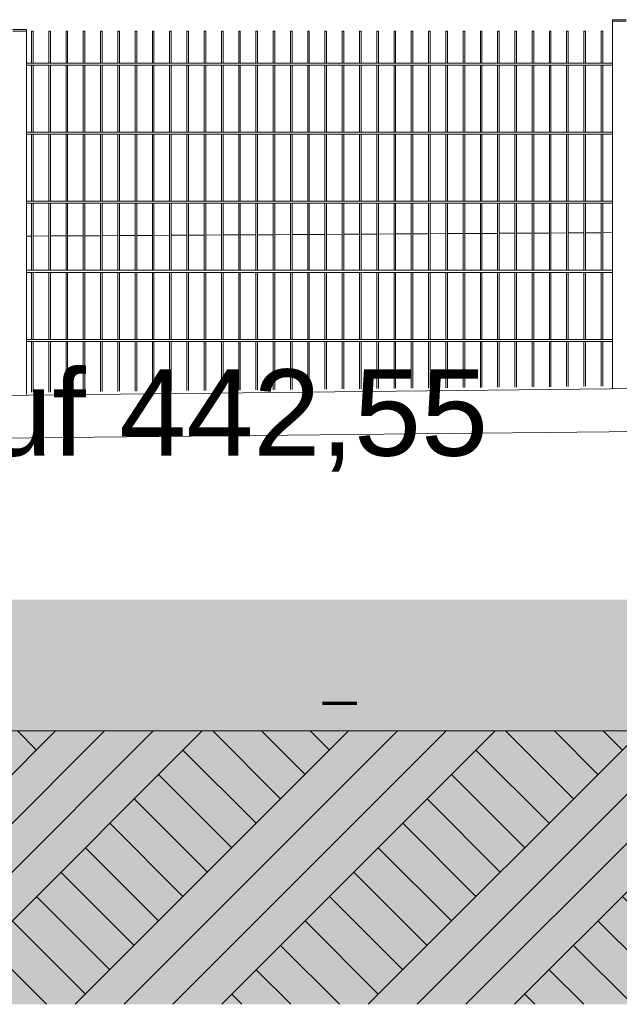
# Model space of a CAD drawing. Header units: metres. Extents: x -4 to 512, y -150 to 54.
# Tile 13 of 24: x 495.51 to 497.25, y -149.65 to -146.8. Entities that reach past the tile are written whole.
import ezdxf

# ---------------------------------------------------------------- set-up
doc = ezdxf.new("R2010")
doc.units = ezdxf.units.M
doc.header["$MEASUREMENT"] = 0
doc.linetypes.add('Strichpunktlinie', pattern=[0.006703, 0.003528, -0.001764, 0, -0.001411])
for name, color, linetype in [('Mulde_Schnitt M_2_40 Absturzsicherung', 7, 'Continuous'), ('Mulde_Schnitt M_2_60 Auffüllung', 7, 'Continuous'), ('Mulde_Schnitt M_2_60 Gelände 2D Übersicht', 7, 'Continuous'), ('Mulde_Schnitt M_2_70 Kanal', 7, 'Continuous'), ('Mulde_Schnitt M_2_94 Genehmigungsplanung Bemaßung', 7, 'Continuous')]:
    doc.layers.add(name, color=color, linetype=linetype)
doc.styles.add('ERSTELLTER_STIL_2', font='arial.ttf')

msp = doc.modelspace()

# ---------------------------------------------------------------- hatches: boundary and pattern name
at = {"layer": 'Mulde_Schnitt M_2_60 Auffüllung', "linetype": 'Continuous', "lineweight": 18, "true_color": 0xffa8a8}
h = msp.add_hatch(dxfattribs=at)
h.set_pattern_fill('Boden__gewachsen_0002', color=21, style=0, pattern_type=2)
h.set_pattern_definition([(45, (-35731.2147, -147.3626), (-0.2121320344, 0.2121320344), []), (45, (-35731.2854, -147.2919), (-0.424264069, 0.424264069), []), (45, (-35731.3561, -147.2212), (-0.424264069, 0.424264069), []), (135, (-35731.42684, -147.15048), (0.07071067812, 0.07071067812), [0.3, -0.3])])
h.paths.add_polyline_path([(490.8005, -148.8626), (490.8005, -149.6544), (505.8005, -149.6544), (505.8005, -148.8626)])
at = {"layer": 'Mulde_Schnitt M_2_60 Gelände 2D Übersicht', "linetype": 'Continuous', "lineweight": 18}
h = msp.add_hatch(dxfattribs=at)
h.set_pattern_fill('gewachsener_Boden_SN1_0002', color=8, style=0, pattern_type=2)
h.set_pattern_definition([(45, (-35731.2147, -147.36261), (-0.1272792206, 0.1272792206), []), (45, (-35731.25713, -147.3202), (-0.2545584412, 0.2545584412), []), (45, (-35731.29956, -147.27776), (-0.2545584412, 0.2545584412), []), (135, (-35731.341983, -147.235333), (0.04242640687, 0.04242640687), [0.18, -0.18])])
h.paths.add_polyline_path([(490.1549, -148.3626), (484.4401, -148.4053), (484.4401, -149.6544), (512.4457, -149.6544), (512.4457, -147.8461), (506.7903, -147.8926), (505.8822, -148.7826), (490.6972, -148.7826)])
at = {"layer": 'Mulde_Schnitt M_2_60 Gelände 2D Übersicht', "linetype": 'Continuous', "lineweight": 0, "true_color": 0xd7f8fe}
msp.add_hatch(color=7, dxfattribs=at).paths.add_polyline_path([(490.6972, -148.7826), (505.8822, -148.7826), (506.1883, -148.4826), (490.3496, -148.4826)])

# ---------------------------------------------------------------- linework, layer by layer
at = {"layer": 'Mulde_Schnitt M_2_40 Absturzsicherung', "color": 7, "linetype": 'Continuous', "lineweight": 13, "ltscale": 1000}
for p, q in [((497.2311, -146.8029), (497.2711, -146.8029)), ((497.2311, -146.8069), (497.2311, -146.8029)), ((497.2311, -146.8069), (497.2711, -146.8069)), ((497.2311, -147.8704), (497.2311, -146.8069)), ((495.4943, -146.8317), (495.5343, -146.8317)), ((495.4943, -146.8357), (495.5343, -146.8357)), ((495.5343, -146.8357), (495.5343, -146.8317)), ((495.5343, -147.8887), (495.5343, -146.8357)), ((495.5486, -146.8357), (495.5504, -146.8357)), ((495.5486, -146.9287), (495.5486, -146.8357)), ((495.5504, -146.8357), (495.5532, -146.8357)), ((495.5532, -146.9287), (495.5532, -146.8357)), ((495.5986, -146.8357), (495.6004, -146.8357)), ((495.5986, -146.9287), (495.5986, -146.8357)), ((495.6004, -146.8357), (495.6032, -146.8357)), ((495.6032, -146.9287), (495.6032, -146.8357)), ((495.6486, -146.8357), (495.6504, -146.8357)), ((495.6486, -146.9287), (495.6486, -146.8357)), ((495.6504, -146.8357), (495.6532, -146.8357)), ((495.6532, -146.9287), (495.6532, -146.8357)), ((495.6986, -146.8357), (495.7004, -146.8357)), ((495.6986, -146.9287), (495.6986, -146.8357)), ((495.7004, -146.8357), (495.7032, -146.8357)), ((495.7032, -146.9287), (495.7032, -146.8357)), ((495.7486, -146.8357), (495.7504, -146.8357)), ((495.7486, -146.9287), (495.7486, -146.8357)), ((495.7504, -146.8357), (495.7532, -146.8357)), ((495.7532, -146.9287), (495.7532, -146.8357)), ((495.7986, -146.8357), (495.8004, -146.8357)), ((495.7986, -146.9287), (495.7986, -146.8357)), ((495.8004, -146.8357), (495.8032, -146.8357)), ((495.8032, -146.9287), (495.8032, -146.8357)), ((495.8486, -146.8357), (495.8504, -146.8357)), ((495.8486, -146.9287), (495.8486, -146.8357)), ((495.8504, -146.8357), (495.8532, -146.8357)), ((495.8532, -146.9287), (495.8532, -146.8357)), ((495.8986, -146.8357), (495.9004, -146.8357)), ((495.8986, -146.9287), (495.8986, -146.8357)), ((495.9004, -146.8357), (495.9032, -146.8357)), ((495.9032, -146.9287), (495.9032, -146.8357)), ((495.9486, -146.8357), (495.9504, -146.8357)), ((495.9486, -146.9287), (495.9486, -146.8357)), ((495.9504, -146.8357), (495.9532, -146.8357)), ((495.9532, -146.9287), (495.9532, -146.8357)), ((495.9986, -146.8357), (496.0004, -146.8357)), ((495.9986, -146.9287), (495.9986, -146.8357)), ((496.0004, -146.8357), (496.0032, -146.8357)), ((496.0032, -146.9287), (496.0032, -146.8357)), ((496.0486, -146.8357), (496.0504, -146.8357)), ((496.0486, -146.9287), (496.0486, -146.8357)), ((496.0504, -146.8357), (496.0532, -146.8357)), ((496.0532, -146.9287), (496.0532, -146.8357)), ((496.0986, -146.8357), (496.1004, -146.8357)), ((496.0986, -146.9287), (496.0986, -146.8357)), ((496.1004, -146.8357), (496.1032, -146.8357)), ((496.1032, -146.9287), (496.1032, -146.8357)), ((496.1486, -146.8357), (496.1504, -146.8357)), ((496.1486, -146.9287), (496.1486, -146.8357)), ((496.1504, -146.8357), (496.1532, -146.8357)), ((496.1532, -146.9287), (496.1532, -146.8357)), ((496.1986, -146.8357), (496.2004, -146.8357)), ((496.1986, -146.9287), (496.1986, -146.8357)), ((496.2004, -146.8357), (496.2032, -146.8357)), ((496.2032, -146.9287), (496.2032, -146.8357)), ((496.2486, -146.8357), (496.2504, -146.8357)), ((496.2486, -146.9287), (496.2486, -146.8357)), ((496.2504, -146.8357), (496.2532, -146.8357)), ((496.2532, -146.9287), (496.2532, -146.8357)), ((496.2986, -146.8357), (496.3004, -146.8357)), ((496.2986, -146.9287), (496.2986, -146.8357)), ((496.3004, -146.8357), (496.3032, -146.8357)), ((496.3032, -146.9287), (496.3032, -146.8357)), ((496.3486, -146.8357), (496.3504, -146.8357)), ((496.3486, -146.9287), (496.3486, -146.8357)), ((496.3504, -146.8357), (496.3532, -146.8357)), ((496.3532, -146.9287), (496.3532, -146.8357)), ((496.3986, -146.8357), (496.4004, -146.8357)), ((496.3986, -146.9287), (496.3986, -146.8357)), ((496.4004, -146.8357), (496.4032, -146.8357)), ((496.4032, -146.9287), (496.4032, -146.8357)), ((496.4486, -146.8357), (496.4504, -146.8357)), ((496.4486, -146.9287), (496.4486, -146.8357)), ((496.4504, -146.8357), (496.4532, -146.8357)), ((496.4532, -146.9287), (496.4532, -146.8357)), ((496.4986, -146.8357), (496.5004, -146.8357)), ((496.4986, -146.9287), (496.4986, -146.8357)), ((496.5004, -146.8357), (496.5032, -146.8357)), ((496.5032, -146.9287), (496.5032, -146.8357)), ((496.5486, -146.8357), (496.5504, -146.8357)), ((496.5486, -146.9287), (496.5486, -146.8357)), ((496.5504, -146.8357), (496.5532, -146.8357)), ((496.5532, -146.9287), (496.5532, -146.8357)), ((496.5986, -146.8357), (496.6004, -146.8357)), ((496.5986, -146.9287), (496.5986, -146.8357)), ((496.6004, -146.8357), (496.6032, -146.8357)), ((496.6032, -146.9287), (496.6032, -146.8357)), ((496.6486, -146.8357), (496.6504, -146.8357)), ((496.6486, -146.9287), (496.6486, -146.8357)), ((496.6504, -146.8357), (496.6532, -146.8357)), ((496.6532, -146.9287), (496.6532, -146.8357)), ((496.6986, -146.8357), (496.7004, -146.8357)), ((496.6986, -146.9287), (496.6986, -146.8357)), ((496.7004, -146.8357), (496.7032, -146.8357)), ((496.7032, -146.9287), (496.7032, -146.8357)), ((496.7486, -146.8357), (496.7504, -146.8357)), ((496.7486, -146.9287), (496.7486, -146.8357)), ((496.7504, -146.8357), (496.7532, -146.8357)), ((496.7532, -146.9287), (496.7532, -146.8357)), ((496.7986, -146.8357), (496.8004, -146.8357)), ((496.7986, -146.9287), (496.7986, -146.8357)), ((496.8004, -146.8357), (496.8032, -146.8357)), ((496.8032, -146.9287), (496.8032, -146.8357)), ((496.8486, -146.8357), (496.8504, -146.8357)), ((496.8486, -146.9287), (496.8486, -146.8357)), ((496.8504, -146.8357), (496.8532, -146.8357)), ((496.8532, -146.9287), (496.8532, -146.8357)), ((496.8986, -146.8357), (496.9004, -146.8357)), ((496.8986, -146.9287), (496.8986, -146.8357)), ((496.9004, -146.8357), (496.9032, -146.8357)), ((496.9032, -146.9287), (496.9032, -146.8357)), ((496.9486, -146.8357), (496.9504, -146.8357)), ((496.9486, -146.9287), (496.9486, -146.8357)), ((496.9504, -146.8357), (496.9532, -146.8357)), ((496.9532, -146.9287), (496.9532, -146.8357)), ((496.9986, -146.8357), (497.0004, -146.8357)), ((496.9986, -146.9287), (496.9986, -146.8357)), ((497.0004, -146.8357), (497.0032, -146.8357)), ((497.0032, -146.9287), (497.0032, -146.8357)), ((497.0486, -146.8357), (497.0504, -146.8357)), ((497.0486, -146.9287), (497.0486, -146.8357)), ((497.0504, -146.8357), (497.0532, -146.8357)), ((497.0532, -146.9287), (497.0532, -146.8357)), ((497.0986, -146.8357), (497.1004, -146.8357)), ((497.0986, -146.9287), (497.0986, -146.8357)), ((497.1004, -146.8357), (497.1032, -146.8357)), ((497.1032, -146.9287), (497.1032, -146.8357)), ((497.1486, -146.8357), (497.1504, -146.8357)), ((497.1486, -146.9287), (497.1486, -146.8357)), ((497.1504, -146.8357), (497.1532, -146.8357)), ((497.1532, -146.9287), (497.1532, -146.8357)), ((497.1986, -146.8357), (497.2004, -146.8357)), ((497.1986, -146.9287), (497.1986, -146.8357)), ((497.2004, -146.8357), (497.2032, -146.8357)), ((497.2032, -146.9287), (497.2032, -146.8357)), ((497.2311, -146.9287), (495.5343, -146.9287)), ((497.2311, -146.9347), (495.5343, -146.9347)), ((495.5486, -147.1287), (495.5486, -146.9347)), ((495.5532, -147.1287), (495.5532, -146.9347)), ((495.5986, -147.1287), (495.5986, -146.9347)), ((495.6032, -147.1287), (495.6032, -146.9347)), ((495.6486, -147.1287), (495.6486, -146.9347)), ((495.6532, -147.1287), (495.6532, -146.9347)), ((495.6986, -147.1287), (495.6986, -146.9347)), ((495.7032, -147.1287), (495.7032, -146.9347)), ((495.7486, -147.1287), (495.7486, -146.9347)), ((495.7532, -147.1287), (495.7532, -146.9347)), ((495.7986, -147.1287), (495.7986, -146.9347)), ((495.8032, -147.1287), (495.8032, -146.9347)), ((495.8486, -147.1287), (495.8486, -146.9347)), ((495.8532, -147.1287), (495.8532, -146.9347)), ((495.8986, -147.1287), (495.8986, -146.9347)), ((495.9032, -147.1287), (495.9032, -146.9347)), ((495.9486, -147.1287), (495.9486, -146.9347)), ((495.9532, -147.1287), (495.9532, -146.9347)), ((495.9986, -147.1287), (495.9986, -146.9347)), ((496.0032, -147.1287), (496.0032, -146.9347)), ((496.0486, -147.1287), (496.0486, -146.9347)), ((496.0532, -147.1287), (496.0532, -146.9347)), ((496.0986, -147.1287), (496.0986, -146.9347)), ((496.1032, -147.1287), (496.1032, -146.9347)), ((496.1486, -147.1287), (496.1486, -146.9347)), ((496.1532, -147.1287), (496.1532, -146.9347)), ((496.1986, -147.1287), (496.1986, -146.9347)), ((496.2032, -147.1287), (496.2032, -146.9347)), ((496.2486, -147.1287), (496.2486, -146.9347)), ((496.2532, -147.1287), (496.2532, -146.9347)), ((496.2986, -147.1287), (496.2986, -146.9347)), ((496.3032, -147.1287), (496.3032, -146.9347)), ((496.3486, -147.1287), (496.3486, -146.9347)), ((496.3532, -147.1287), (496.3532, -146.9347)), ((496.3986, -147.1287), (496.3986, -146.9347)), ((496.4032, -147.1287), (496.4032, -146.9347)), ((496.4486, -147.1287), (496.4486, -146.9347)), ((496.4532, -147.1287), (496.4532, -146.9347)), ((496.4986, -147.1287), (496.4986, -146.9347)), ((496.5032, -147.1287), (496.5032, -146.9347)), ((496.5486, -147.1287), (496.5486, -146.9347)), ((496.5532, -147.1287), (496.5532, -146.9347)), ((496.5986, -147.1287), (496.5986, -146.9347)), ((496.6032, -147.1287), (496.6032, -146.9347)), ((496.6486, -147.1287), (496.6486, -146.9347)), ((496.6532, -147.1287), (496.6532, -146.9347)), ((496.6986, -147.1287), (496.6986, -146.9347)), ((496.7032, -147.1287), (496.7032, -146.9347)), ((496.7486, -147.1287), (496.7486, -146.9347)), ((496.7532, -147.1287), (496.7532, -146.9347)), ((496.7986, -147.1287), (496.7986, -146.9347)), ((496.8032, -147.1287), (496.8032, -146.9347)), ((496.8486, -147.1287), (496.8486, -146.9347)), ((496.8532, -147.1287), (496.8532, -146.9347)), ((496.8986, -147.1287), (496.8986, -146.9347)), ((496.9032, -147.1287), (496.9032, -146.9347)), ((496.9486, -147.1287), (496.9486, -146.9347)), ((496.9532, -147.1287), (496.9532, -146.9347)), ((496.9986, -147.1287), (496.9986, -146.9347)), ((497.0032, -147.1287), (497.0032, -146.9347)), ((497.0486, -147.1287), (497.0486, -146.9347)), ((497.0532, -147.1287), (497.0532, -146.9347)), ((497.0986, -147.1287), (497.0986, -146.9347)), ((497.1032, -147.1287), (497.1032, -146.9347)), ((497.1486, -147.1287), (497.1486, -146.9347)), ((497.1532, -147.1287), (497.1532, -146.9347)), ((497.1986, -147.1287), (497.1986, -146.9347)), ((497.2032, -147.1287), (497.2032, -146.9347)), ((497.2311, -147.1287), (495.5343, -147.1287)), ((497.2311, -147.1347), (495.5343, -147.1347)), ((495.5486, -147.3287), (495.5486, -147.1347)), ((495.5532, -147.3287), (495.5532, -147.1347)), ((495.5986, -147.3287), (495.5986, -147.1347)), ((495.6032, -147.3287), (495.6032, -147.1347)), ((495.6486, -147.3287), (495.6486, -147.1347)), ((495.6532, -147.3287), (495.6532, -147.1347)), ((495.6986, -147.3287), (495.6986, -147.1347)), ((495.7032, -147.3287), (495.7032, -147.1347)), ((495.7486, -147.3287), (495.7486, -147.1347)), ((495.7532, -147.3287), (495.7532, -147.1347)), ((495.7986, -147.3287), (495.7986, -147.1347)), ((495.8032, -147.3287), (495.8032, -147.1347)), ((495.8486, -147.3287), (495.8486, -147.1347)), ((495.8532, -147.3287), (495.8532, -147.1347)), ((495.8986, -147.3287), (495.8986, -147.1347)), ((495.9032, -147.3287), (495.9032, -147.1347)), ((495.9486, -147.3287), (495.9486, -147.1347)), ((495.9532, -147.3287), (495.9532, -147.1347)), ((495.9986, -147.3287), (495.9986, -147.1347)), ((496.0032, -147.3287), (496.0032, -147.1347)), ((496.0486, -147.3287), (496.0486, -147.1347)), ((496.0532, -147.3287), (496.0532, -147.1347)), ((496.0986, -147.3287), (496.0986, -147.1347)), ((496.1032, -147.3287), (496.1032, -147.1347)), ((496.1486, -147.3287), (496.1486, -147.1347)), ((496.1532, -147.3287), (496.1532, -147.1347)), ((496.1986, -147.3287), (496.1986, -147.1347)), ((496.2032, -147.3287), (496.2032, -147.1347)), ((496.2486, -147.3287), (496.2486, -147.1347)), ((496.2532, -147.3287), (496.2532, -147.1347)), ((496.2986, -147.3287), (496.2986, -147.1347)), ((496.3032, -147.3287), (496.3032, -147.1347)), ((496.3486, -147.3287), (496.3486, -147.1347)), ((496.3532, -147.3287), (496.3532, -147.1347)), ((496.3986, -147.3287), (496.3986, -147.1347)), ((496.4032, -147.3287), (496.4032, -147.1347)), ((496.4486, -147.3287), (496.4486, -147.1347)), ((496.4532, -147.3287), (496.4532, -147.1347)), ((496.4986, -147.3287), (496.4986, -147.1347)), ((496.5032, -147.3287), (496.5032, -147.1347)), ((496.5486, -147.3287), (496.5486, -147.1347)), ((496.5532, -147.3287), (496.5532, -147.1347)), ((496.5986, -147.3287), (496.5986, -147.1347)), ((496.6032, -147.3287), (496.6032, -147.1347)), ((496.6486, -147.3287), (496.6486, -147.1347)), ((496.6532, -147.3287), (496.6532, -147.1347)), ((496.6986, -147.3287), (496.6986, -147.1347)), ((496.7032, -147.3287), (496.7032, -147.1347)), ((496.7486, -147.3287), (496.7486, -147.1347)), ((496.7532, -147.3287), (496.7532, -147.1347)), ((496.7986, -147.3287), (496.7986, -147.1347)), ((496.8032, -147.3287), (496.8032, -147.1347)), ((496.8486, -147.3287), (496.8486, -147.1347)), ((496.8532, -147.3287), (496.8532, -147.1347)), ((496.8986, -147.3287), (496.8986, -147.1347)), ((496.9032, -147.3287), (496.9032, -147.1347)), ((496.9486, -147.3287), (496.9486, -147.1347)), ((496.9532, -147.3287), (496.9532, -147.1347)), ((496.9986, -147.3287), (496.9986, -147.1347)), ((497.0032, -147.3287), (497.0032, -147.1347)), ((497.0486, -147.3287), (497.0486, -147.1347)), ((497.0532, -147.3287), (497.0532, -147.1347)), ((497.0986, -147.3287), (497.0986, -147.1347)), ((497.1032, -147.3287), (497.1032, -147.1347)), ((497.1486, -147.3287), (497.1486, -147.1347)), ((497.1532, -147.3287), (497.1532, -147.1347)), ((497.1986, -147.3287), (497.1986, -147.1347)), ((497.2032, -147.3287), (497.2032, -147.1347)), ((497.2311, -147.3287), (495.5343, -147.3287)), ((497.2311, -147.3347), (495.5343, -147.3347)), ((495.5486, -147.5287), (495.5486, -147.3347)), ((495.5532, -147.5287), (495.5532, -147.3347)), ((495.5986, -147.5287), (495.5986, -147.3347)), ((495.6032, -147.5287), (495.6032, -147.3347)), ((495.6486, -147.5287), (495.6486, -147.3347)), ((495.6532, -147.5287), (495.6532, -147.3347)), ((495.6986, -147.5287), (495.6986, -147.3347)), ((495.7032, -147.5287), (495.7032, -147.3347)), ((495.7486, -147.5287), (495.7486, -147.3347)), ((495.7532, -147.5287), (495.7532, -147.3347)), ((495.7986, -147.5287), (495.7986, -147.3347)), ((495.8032, -147.5287), (495.8032, -147.3347)), ((495.8486, -147.5287), (495.8486, -147.3347)), ((495.8532, -147.5287), (495.8532, -147.3347)), ((495.8986, -147.5287), (495.8986, -147.3347)), ((495.9032, -147.5287), (495.9032, -147.3347)), ((495.9486, -147.5287), (495.9486, -147.3347)), ((495.9532, -147.5287), (495.9532, -147.3347)), ((495.9986, -147.5287), (495.9986, -147.3347)), ((496.0032, -147.5287), (496.0032, -147.3347)), ((496.0486, -147.5287), (496.0486, -147.3347)), ((496.0532, -147.5287), (496.0532, -147.3347)), ((496.0986, -147.5287), (496.0986, -147.3347)), ((496.1032, -147.5287), (496.1032, -147.3347)), ((496.1486, -147.5287), (496.1486, -147.3347)), ((496.1532, -147.5287), (496.1532, -147.3347)), ((496.1986, -147.5287), (496.1986, -147.3347)), ((496.2032, -147.5287), (496.2032, -147.3347)), ((496.2486, -147.5287), (496.2486, -147.3347)), ((496.2532, -147.5287), (496.2532, -147.3347)), ((496.2986, -147.5287), (496.2986, -147.3347)), ((496.3032, -147.5287), (496.3032, -147.3347)), ((496.3486, -147.5287), (496.3486, -147.3347)), ((496.3532, -147.5287), (496.3532, -147.3347)), ((496.3986, -147.5287), (496.3986, -147.3347)), ((496.4032, -147.5287), (496.4032, -147.3347)), ((496.4486, -147.5287), (496.4486, -147.3347)), ((496.4532, -147.5287), (496.4532, -147.3347)), ((496.4986, -147.5287), (496.4986, -147.3347)), ((496.5032, -147.5287), (496.5032, -147.3347)), ((496.5486, -147.5287), (496.5486, -147.3347)), ((496.5532, -147.5287), (496.5532, -147.3347)), ((496.5986, -147.5287), (496.5986, -147.3347)), ((496.6032, -147.5287), (496.6032, -147.3347)), ((496.6486, -147.5287), (496.6486, -147.3347)), ((496.6532, -147.5287), (496.6532, -147.3347)), ((496.6986, -147.5287), (496.6986, -147.3347)), ((496.7032, -147.5287), (496.7032, -147.3347)), ((496.7486, -147.5287), (496.7486, -147.3347)), ((496.7532, -147.5287), (496.7532, -147.3347)), ((496.7986, -147.5287), (496.7986, -147.3347)), ((496.8032, -147.5287), (496.8032, -147.3347)), ((496.8486, -147.5287), (496.8486, -147.3347)), ((496.8532, -147.5287), (496.8532, -147.3347)), ((496.8986, -147.5287), (496.8986, -147.3347)), ((496.9032, -147.5287), (496.9032, -147.3347)), ((496.9486, -147.5287), (496.9486, -147.3347)), ((496.9532, -147.5287), (496.9532, -147.3347)), ((496.9986, -147.5287), (496.9986, -147.3347)), ((497.0032, -147.5287), (497.0032, -147.3347)), ((497.0486, -147.5287), (497.0486, -147.3347)), ((497.0532, -147.5287), (497.0532, -147.3347)), ((497.0986, -147.5287), (497.0986, -147.3347)), ((497.1032, -147.5287), (497.1032, -147.3347)), ((497.1486, -147.5287), (497.1486, -147.3347)), ((497.1532, -147.5287), (497.1532, -147.3347)), ((497.1986, -147.5287), (497.1986, -147.3347)), ((497.2032, -147.5287), (497.2032, -147.3347)), ((497.2311, -147.5287), (495.5343, -147.5287)), ((497.2311, -147.5347), (495.5343, -147.5347)), ((495.5486, -147.7287), (495.5486, -147.5347)), ((495.5532, -147.7287), (495.5532, -147.5347)), ((495.5986, -147.7287), (495.5986, -147.5347)), ((495.6032, -147.7287), (495.6032, -147.5347)), ((495.6486, -147.7287), (495.6486, -147.5347)), ((495.6532, -147.7287), (495.6532, -147.5347)), ((495.6986, -147.7287), (495.6986, -147.5347)), ((495.7032, -147.7287), (495.7032, -147.5347)), ((495.7486, -147.7287), (495.7486, -147.5347)), ((495.7532, -147.7287), (495.7532, -147.5347)), ((495.7986, -147.7287), (495.7986, -147.5347)), ((495.8032, -147.7287), (495.8032, -147.5347)), ((495.8486, -147.7287), (495.8486, -147.5347)), ((495.8532, -147.7287), (495.8532, -147.5347)), ((495.8986, -147.7287), (495.8986, -147.5347)), ((495.9032, -147.7287), (495.9032, -147.5347)), ((495.9486, -147.7287), (495.9486, -147.5347)), ((495.9532, -147.7287), (495.9532, -147.5347)), ((495.9986, -147.7287), (495.9986, -147.5347)), ((496.0032, -147.7287), (496.0032, -147.5347)), ((496.0486, -147.7287), (496.0486, -147.5347)), ((496.0532, -147.7287), (496.0532, -147.5347)), ((496.0986, -147.7287), (496.0986, -147.5347)), ((496.1032, -147.7287), (496.1032, -147.5347)), ((496.1486, -147.7287), (496.1486, -147.5347)), ((496.1532, -147.7287), (496.1532, -147.5347)), ((496.1986, -147.7287), (496.1986, -147.5347)), ((496.2032, -147.7287), (496.2032, -147.5347)), ((496.2486, -147.7287), (496.2486, -147.5347)), ((496.2532, -147.7287), (496.2532, -147.5347)), ((496.2986, -147.7287), (496.2986, -147.5347)), ((496.3032, -147.7287), (496.3032, -147.5347)), ((496.3486, -147.7287), (496.3486, -147.5347)), ((496.3532, -147.7287), (496.3532, -147.5347)), ((496.3986, -147.7287), (496.3986, -147.5347)), ((496.4032, -147.7287), (496.4032, -147.5347)), ((496.4486, -147.7287), (496.4486, -147.5347)), ((496.4532, -147.7287), (496.4532, -147.5347)), ((496.4986, -147.7287), (496.4986, -147.5347)), ((496.5032, -147.7287), (496.5032, -147.5347)), ((496.5486, -147.7287), (496.5486, -147.5347)), ((496.5532, -147.7287), (496.5532, -147.5347)), ((496.5986, -147.7287), (496.5986, -147.5347)), ((496.6032, -147.7287), (496.6032, -147.5347)), ((496.6486, -147.7287), (496.6486, -147.5347)), ((496.6532, -147.7287), (496.6532, -147.5347)), ((496.6986, -147.7287), (496.6986, -147.5347)), ((496.7032, -147.7287), (496.7032, -147.5347)), ((496.7486, -147.7287), (496.7486, -147.5347)), ((496.7532, -147.7287), (496.7532, -147.5347)), ((496.7986, -147.7287), (496.7986, -147.5347)), ((496.8032, -147.7287), (496.8032, -147.5347)), ((496.8486, -147.7287), (496.8486, -147.5347)), ((496.8532, -147.7287), (496.8532, -147.5347)), ((496.8986, -147.7287), (496.8986, -147.5347)), ((496.9032, -147.7287), (496.9032, -147.5347)), ((496.9486, -147.7287), (496.9486, -147.5347)), ((496.9532, -147.7287), (496.9532, -147.5347)), ((496.9986, -147.7287), (496.9986, -147.5347)), ((497.0032, -147.7287), (497.0032, -147.5347)), ((497.0486, -147.7287), (497.0486, -147.5347)), ((497.0532, -147.7287), (497.0532, -147.5347)), ((497.0986, -147.7287), (497.0986, -147.5347)), ((497.1032, -147.7287), (497.1032, -147.5347)), ((497.1486, -147.7287), (497.1486, -147.5347)), ((497.1532, -147.7287), (497.1532, -147.5347)), ((497.1986, -147.7287), (497.1986, -147.5347)), ((497.2032, -147.7287), (497.2032, -147.5347)), ((497.2311, -147.7287), (495.5343, -147.7287)), ((497.2311, -147.7347), (495.5343, -147.7347)), ((495.5486, -147.882), (495.5486, -147.7347)), ((495.5532, -147.8818), (495.5532, -147.7347)), ((495.5986, -147.8815), (495.5986, -147.7347)), ((495.6032, -147.8813), (495.6032, -147.7347)), ((495.6486, -147.8809), (495.6486, -147.7347)), ((495.6532, -147.8808), (495.6532, -147.7347)), ((495.6986, -147.8804), (495.6986, -147.7347)), ((495.7032, -147.8802), (495.7032, -147.7347)), ((495.7486, -147.8799), (495.7486, -147.7347)), ((495.7532, -147.8797), (495.7532, -147.7347)), ((495.7986, -147.8793), (495.7986, -147.7347)), ((495.8032, -147.8791), (495.8032, -147.7347)), ((495.8486, -147.8788), (495.8486, -147.7347)), ((495.8532, -147.8786), (495.8532, -147.7347)), ((495.8986, -147.8782), (495.8986, -147.7347)), ((495.9032, -147.8781), (495.9032, -147.7347)), ((495.9486, -147.8777), (495.9486, -147.7347)), ((495.9532, -147.8775), (495.9532, -147.7347)), ((495.9986, -147.8772), (495.9986, -147.7347)), ((496.0032, -147.877), (496.0032, -147.7347)), ((496.0486, -147.8766), (496.0486, -147.7347)), ((496.0532, -147.8764), (496.0532, -147.7347)), ((496.0986, -147.8761), (496.0986, -147.7347)), ((496.1032, -147.8759), (496.1032, -147.7347)), ((496.1486, -147.8755), (496.1486, -147.7347)), ((496.1532, -147.8754), (496.1532, -147.7347)), ((496.1986, -147.875), (496.1986, -147.7347)), ((496.2032, -147.8748), (496.2032, -147.7347)), ((496.2486, -147.8745), (496.2486, -147.7347)), ((496.2532, -147.8743), (496.2532, -147.7347)), ((496.2986, -147.8739), (496.2986, -147.7347)), ((496.3032, -147.8737), (496.3032, -147.7347)), ((496.3486, -147.8734), (496.3486, -147.7347)), ((496.3532, -147.8732), (496.3532, -147.7347)), ((496.3986, -147.8729), (496.3986, -147.7347)), ((496.4032, -147.8727), (496.4032, -147.7347)), ((496.4486, -147.8723), (496.4486, -147.7347)), ((496.4532, -147.8721), (496.4532, -147.7347)), ((496.4986, -147.8718), (496.4986, -147.7347)), ((496.5032, -147.8716), (496.5032, -147.7347)), ((496.5486, -147.8712), (496.5486, -147.7347)), ((496.5532, -147.871), (496.5532, -147.7347)), ((496.5986, -147.8707), (496.5986, -147.7347)), ((496.6032, -147.8705), (496.6032, -147.7347)), ((496.6486, -147.8702), (496.6486, -147.7347)), ((496.6532, -147.87), (496.6532, -147.7347)), ((496.6986, -147.8696), (496.6986, -147.7347)), ((496.7032, -147.8694), (496.7032, -147.7347)), ((496.7486, -147.8691), (496.7486, -147.7347)), ((496.7532, -147.8689), (496.7532, -147.7347)), ((496.7986, -147.8685), (496.7986, -147.7347)), ((496.8032, -147.8684), (496.8032, -147.7347)), ((496.8486, -147.868), (496.8486, -147.7347)), ((496.8532, -147.8678), (496.8532, -147.7347)), ((496.8986, -147.8675), (496.8986, -147.7347)), ((496.9032, -147.8673), (496.9032, -147.7347)), ((496.9486, -147.8669), (496.9486, -147.7347)), ((496.9532, -147.8667), (496.9532, -147.7347)), ((496.9986, -147.8664), (496.9986, -147.7347)), ((497.0032, -147.8662), (497.0032, -147.7347)), ((497.0486, -147.8658), (497.0486, -147.7347)), ((497.0532, -147.8657), (497.0532, -147.7347)), ((497.0986, -147.8653), (497.0986, -147.7347)), ((497.1032, -147.8651), (497.1032, -147.7347)), ((497.1486, -147.8648), (497.1486, -147.7347)), ((497.1532, -147.8646), (497.1532, -147.7347)), ((497.1986, -147.8642), (497.1986, -147.7347)), ((497.2032, -147.864), (497.2032, -147.7347))]:
    msp.add_line(p, q, dxfattribs=at)
at = {"layer": 'Mulde_Schnitt M_2_60 Auffüllung', "color": 8, "linetype": 'Continuous', "lineweight": 18, "ltscale": 1000}
for p, q in [((497.0986, -147.4205), (497.0532, -147.4207)), ((497.1486, -147.4202), (497.1032, -147.4204)), ((497.1986, -147.4199), (497.1532, -147.4201)), ((497.2311, -147.4197), (497.2032, -147.4198)), ((495.5486, -147.4296), (495.5343, -147.4297)), ((495.5986, -147.4293), (495.5532, -147.4296)), ((495.6486, -147.4291), (495.6032, -147.4293)), ((495.6986, -147.4288), (495.6532, -147.429)), ((495.7486, -147.4285), (495.7032, -147.4287)), ((495.7986, -147.4282), (495.7532, -147.4284)), ((495.8486, -147.4279), (495.8032, -147.4281)), ((495.8986, -147.4276), (495.8532, -147.4278)), ((495.9486, -147.4273), (495.9032, -147.4275)), ((495.9986, -147.427), (495.9532, -147.4272)), ((496.0486, -147.4267), (496.0032, -147.427)), ((496.0986, -147.4264), (496.0532, -147.4267)), ((496.1486, -147.4261), (496.1032, -147.4264)), ((496.1986, -147.4258), (496.1532, -147.4261)), ((496.2486, -147.4255), (496.2032, -147.4258)), ((496.2986, -147.4252), (496.2532, -147.4255)), ((496.3486, -147.4249), (496.3032, -147.4252)), ((496.3986, -147.4246), (496.3532, -147.4249)), ((496.4486, -147.4243), (496.4032, -147.4246)), ((496.4986, -147.424), (496.4532, -147.4243)), ((496.5486, -147.4237), (496.5032, -147.424)), ((496.5986, -147.4234), (496.5532, -147.4237)), ((496.6486, -147.4231), (496.6032, -147.4234)), ((496.6986, -147.4228), (496.6532, -147.4231)), ((496.7486, -147.4225), (496.7032, -147.4228)), ((496.7986, -147.4222), (496.7532, -147.4225)), ((496.8486, -147.4219), (496.8032, -147.4222)), ((496.8986, -147.4217), (496.8532, -147.4219)), ((496.9486, -147.4214), (496.9032, -147.4216)), ((496.9986, -147.4211), (496.9532, -147.4213)), ((497.0486, -147.4208), (497.0032, -147.421)), ((491.0549, -148.0626), (506.7902, -147.8928))]:
    msp.add_line(p, q, dxfattribs=at)
at = {"layer": 'Mulde_Schnitt M_2_60 Auffüllung', "color": 7, "linetype": 'Continuous', "lineweight": 18, "ltscale": 1000}
msp.add_line((505.8005, -148.8626), (490.8005, -148.8626), dxfattribs=at)
at = {"layer": 'Mulde_Schnitt M_2_60 Gelände 2D Übersicht', "color": 7, "linetype": 'Strichpunktlinie', "lineweight": 70, "ltscale": 1000, "flags": 128}
msp.add_lwpolyline([(484.4401, -148.4053), (490.1549, -148.3626), (490.6972, -148.7826), (505.8822, -148.7826), (506.7903, -147.8926), (512.4457, -147.8461)], dxfattribs=at)
at = {"layer": 'Mulde_Schnitt M_2_70 Kanal', "color": 7, "linetype": 'Strichpunktlinie', "lineweight": 13, "ltscale": 1000}
msp.add_line((493.8029, -147.909), (507.6511, -147.7586), dxfattribs=at)

# ---------------------------------------------------------------- texts
at = {"layer": 'Mulde_Schnitt M_2_94 Genehmigungsplanung Bemaßung', "color": 7, "linetype": 'Continuous', "lineweight": 13, "insert": (494.6381, -148.1122), "char_height": 0.25, "width": 2.192245, "attachment_point": 7, "style": 'ERSTELLTER_STIL_2'}
msp.add_mtext('\\A1;{\\pql;\\fArial|b0|i0|c0|p0;\\W1.000000;Einlauf 442,55}', dxfattribs=at)

doc.saveas('drawing.dxf')
